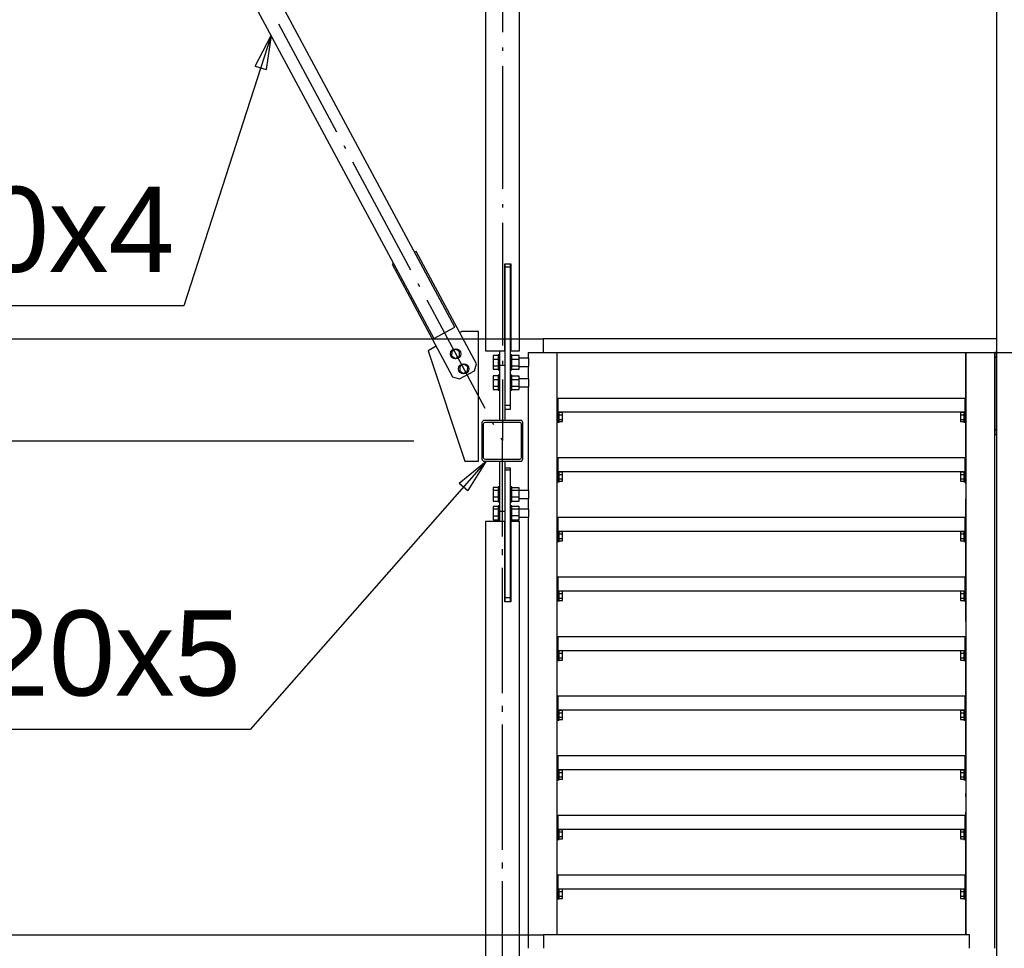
# Paper-space layout 'A0 Advance Steel' of a CAD drawing. Header units: millimetres. Extents: x 209 to 803, y 321 to 741.
# Tile 42 of 52: x 442 to 471, y 626 to 653. Entities that reach past the tile are written whole.
import ezdxf

# ---------------------------------------------------------------- set-up
doc = ezdxf.new("R2010")
doc.units = ezdxf.units.MM
doc.linetypes.add('ACAD_ISO04W100', pattern=[30, 24, -3, 0, -3])
doc.layers.get('0').update_dxf_attribs({"linetype": 'CONTINUOUS'})
for name, color, linetype in [('AS_Belki', 145, 'CONTINUOUS'), ('AS_Blachy', 30, 'CONTINUOUS'), ('AS_DIM_ON', 7, 'CONTINUOUS'), ('AS_INS_ON', 7, 'CONTINUOUS'), ('AS_Kraty', 9, 'CONTINUOUS'), ('AS_Schody', 253, 'CONTINUOUS'), ('AS_Sruby', 9, 'CONTINUOUS')]:
    doc.layers.add(name, color=color, linetype=linetype)
doc.styles.add('Arial', font='arial.ttf')

psp = doc.layouts.new('A0 Advance Steel')

# ---------------------------------------------------------------- linework, layer by layer
at = {"color": 0, "linetype": 'ByBlock', "lineweight": -2}
for p, q in [((448.849, 651.62), (449.314, 652.521)), ((449.314, 652.521), (449.166, 651.518)), ((448.849, 651.62), (449.166, 651.518)), ((454.838, 639.375), (455.623, 640.016)), ((455.623, 640.016), (455.088, 639.155)), ((454.838, 639.375), (455.088, 639.155))]:
    psp.add_line(p, q, dxfattribs=at)
at = {"color": 7}
for points in [[(449.314, 652.521), (446.756, 644.578), (431.809, 644.578)], [(455.623, 640.016), (448.699, 632.136), (431.809, 632.136)]]:
    psp.add_lwpolyline(points, dxfattribs=at)
at = {"layer": 'AS_Belki', "linetype": 'Continuous', "ltscale": 0.15}
for p, q in [((470.603, 673.767), (470.603, 625.188)), ((454.708, 643.953), (444.612, 662.759)), ((443.995, 662.427), (454.092, 643.622)), ((455.603, 653.991), (455.603, 643.257)), ((456.603, 643.257), (456.603, 653.991)), ((456.173, 645.817), (456.353, 645.817)), ((456.173, 643.257), (456.173, 645.817)), ((456.353, 645.817), (456.353, 643.257)), ((454.092, 643.622), (454.708, 643.953)), ((455.603, 643.257), (456.173, 643.257)), ((456.353, 643.257), (456.603, 643.257)), ((455.503, 641.141), (455.503, 640.091)), ((455.553, 640.116), (455.553, 641.116)), ((456.628, 641.216), (455.578, 641.216)), ((455.603, 641.166), (456.603, 641.166)), ((456.653, 641.116), (456.653, 640.116)), ((456.703, 640.091), (456.703, 641.141)), ((455.578, 640.016), (456.628, 640.016)), ((456.603, 640.066), (455.603, 640.066)), ((456.173, 638.251), (455.603, 638.251)), ((455.603, 638.251), (455.603, 615.616)), ((456.173, 635.892), (456.173, 638.251)), ((456.603, 638.251), (456.353, 638.251)), ((456.353, 638.251), (456.353, 635.892)), ((456.603, 615.616), (456.603, 638.251)), ((456.353, 635.892), (456.173, 635.892))]:
    psp.add_line(p, q, dxfattribs=at)
at = {"layer": 'AS_Belki', "color": 10, "linetype": 'ACAD_ISO04W100', "ltscale": 0.15}
for p in [(456.103, 665.416), (456.103, 665.416), (443.003, 665.016), (456.103, 614.884), (456.103, 614.806), (456.103, 640.616)]:
    psp.add_line(p, (456.103, 640.616), dxfattribs=at)
at = {"layer": 'AS_Belki', "linetype": 'Continuous', "ltscale": 0.15}
for centre, start, end in [((455.578, 641.141), 90, 180), ((456.628, 641.141), 0, 90), ((455.578, 640.091), 180, 270), ((456.628, 640.091), 270, 0)]:
    psp.add_arc(centre, 0.075, start, end, dxfattribs=at)
at = {"layer": 'AS_Belki', "linetype": 'Continuous', "ltscale": 0.15, "extrusion": (-9.10107e-14, 3.77337e-14, -1)}
psp.add_arc((-455.603, 641.116), 0.05, 0, 90, dxfattribs=at)
at = {"layer": 'AS_Belki', "linetype": 'Continuous', "ltscale": 0.15, "extrusion": (7.52838e-14, 1.8196e-13, -1)}
psp.add_arc((-456.603, 641.116), 0.05, 90, 180, dxfattribs=at)
at = {"layer": 'AS_Belki', "linetype": 'Continuous', "ltscale": 0.15, "extrusion": (-9.10107e-14, -3.76113e-14, -1)}
psp.add_arc((-455.603, 640.116), 0.05, 270, 0, dxfattribs=at)
at = {"layer": 'AS_Belki', "linetype": 'Continuous', "ltscale": 0.15, "extrusion": (7.52838e-14, -1.81838e-13, -1)}
psp.add_arc((-456.603, 640.116), 0.05, 180, 270, dxfattribs=at)
at = {"layer": 'AS_Blachy', "linetype": 'Continuous', "ltscale": 0.15}
for p, q in [((453.57, 646.18), (453.526, 646.156)), ((455.344, 642.876), (453.57, 646.18)), ((452.909, 645.825), (452.865, 645.801)), ((452.865, 645.801), (454.639, 642.497)), ((456.183, 645.713), (456.183, 645.817)), ((456.343, 645.713), (456.183, 645.713)), ((456.183, 643.067), (456.183, 645.713)), ((456.343, 645.713), (456.343, 645.817)), ((456.343, 641.659), (456.343, 645.713)), ((456.183, 644.016), (456.173, 644.016)), ((454.912, 643.825), (454.852, 643.791)), ((455.403, 643.825), (454.912, 643.825)), ((455.403, 640.016), (455.403, 643.825)), ((454.159, 643.392), (453.923, 643.256)), ((453.923, 643.256), (455.003, 640.016)), ((456.023, 643.257), (456.023, 642.834)), ((455.282, 642.672), (455.344, 642.876)), ((456.023, 642.834), (456.183, 642.834)), ((456.023, 642.834), (456.023, 641.216)), ((456.183, 642.834), (456.183, 643.067)), ((456.183, 641.216), (456.183, 642.834)), ((454.639, 642.497), (454.842, 642.436)), ((454.842, 642.436), (455.282, 642.672)), ((456.183, 641.659), (456.343, 641.659)), ((456.343, 641.543), (456.343, 641.659)), ((457.741, 641.864), (457.711, 641.864)), ((457.741, 641.164), (457.741, 641.864)), ((469.711, 641.864), (469.681, 641.864)), ((469.681, 641.864), (469.681, 641.164)), ((456.183, 641.543), (456.343, 641.543)), ((457.711, 641.164), (457.741, 641.164)), ((469.681, 641.164), (469.711, 641.164)), ((455.003, 640.016), (455.403, 640.016)), ((456.023, 640.016), (456.023, 638.541)), ((456.183, 638.541), (456.183, 640.016)), ((457.741, 640.114), (457.711, 640.114)), ((457.741, 639.414), (457.741, 640.114)), ((469.711, 640.114), (469.681, 640.114)), ((469.681, 640.114), (469.681, 639.414)), ((456.343, 639.81), (456.183, 639.81)), ((456.343, 639.751), (456.183, 639.751)), ((456.343, 639.751), (456.343, 639.81)), ((456.343, 639.606), (456.343, 639.751)), ((456.343, 636.016), (456.343, 639.606)), ((457.711, 639.414), (457.741, 639.414)), ((469.681, 639.414), (469.711, 639.414)), ((456.183, 638.541), (456.023, 638.541)), ((456.023, 638.541), (456.023, 638.251)), ((456.183, 638.454), (456.183, 638.541)), ((456.183, 636.016), (456.183, 638.454)), ((457.741, 638.364), (457.711, 638.364)), ((457.741, 637.664), (457.741, 638.364)), ((469.711, 638.364), (469.681, 638.364)), ((469.681, 638.364), (469.681, 637.664)), ((457.711, 637.664), (457.741, 637.664)), ((469.681, 637.664), (469.711, 637.664)), ((456.173, 637.216), (456.183, 637.216)), ((457.741, 636.614), (457.711, 636.614)), ((457.741, 635.914), (457.741, 636.614)), ((469.711, 636.614), (469.681, 636.614)), ((469.681, 636.614), (469.681, 635.914)), ((456.183, 636.016), (456.343, 636.016)), ((456.183, 635.892), (456.183, 636.016)), ((456.343, 635.892), (456.343, 636.016)), ((457.711, 635.914), (457.741, 635.914)), ((469.681, 635.914), (469.711, 635.914)), ((457.741, 634.864), (457.711, 634.864)), ((457.741, 634.164), (457.741, 634.864)), ((469.711, 634.864), (469.681, 634.864)), ((469.681, 634.864), (469.681, 634.164)), ((457.711, 634.164), (457.741, 634.164)), ((469.681, 634.164), (469.711, 634.164)), ((457.741, 633.114), (457.711, 633.114)), ((457.741, 632.414), (457.741, 633.114)), ((469.711, 633.114), (469.681, 633.114)), ((469.681, 633.114), (469.681, 632.414)), ((457.711, 632.414), (457.741, 632.414)), ((469.681, 632.414), (469.711, 632.414)), ((457.741, 631.364), (457.711, 631.364)), ((457.741, 630.664), (457.741, 631.364)), ((469.711, 631.364), (469.681, 631.364)), ((469.681, 631.364), (469.681, 630.664)), ((457.711, 630.664), (457.741, 630.664)), ((469.681, 630.664), (469.711, 630.664)), ((457.741, 629.614), (457.711, 629.614)), ((457.741, 628.914), (457.741, 629.614)), ((469.711, 629.614), (469.681, 629.614)), ((469.681, 629.614), (469.681, 628.914)), ((457.711, 628.914), (457.741, 628.914)), ((469.681, 628.914), (469.711, 628.914)), ((457.741, 627.864), (457.711, 627.864)), ((457.741, 627.164), (457.741, 627.864)), ((469.711, 627.864), (469.681, 627.864)), ((469.681, 627.864), (469.681, 627.164)), ((457.711, 627.164), (457.741, 627.164)), ((469.681, 627.164), (469.711, 627.164))]:
    psp.add_line(p, q, dxfattribs=at)
at = {"layer": 'AS_DIM_ON', "color": 8}
psp.add_line((429.555, 640.616), (453.503, 640.616), dxfattribs=at)
at = {"layer": 'AS_INS_ON', "color": 7}
for p, q in [((418.765, 643.614), (457.301, 643.614)), ((418.765, 626.114), (457.309, 626.114))]:
    psp.add_line(p, q, dxfattribs=at)
at = {"layer": 'AS_Kraty', "linetype": 'Continuous', "ltscale": 0.15}
for p, q in [((470.603, 643.614), (457.303, 643.614)), ((457.303, 643.614), (457.303, 643.214)), ((457.711, 643.214), (470.603, 643.214)), ((469.681, 641.864), (457.741, 641.864)), ((457.741, 641.464), (469.681, 641.464)), ((469.681, 640.114), (457.741, 640.114)), ((457.741, 639.714), (469.681, 639.714)), ((469.681, 638.364), (457.741, 638.364)), ((457.741, 637.964), (469.681, 637.964)), ((469.681, 636.614), (457.741, 636.614)), ((457.741, 636.214), (469.681, 636.214)), ((469.681, 634.864), (457.741, 634.864)), ((457.741, 634.464), (469.681, 634.464)), ((469.681, 633.114), (457.741, 633.114)), ((457.741, 632.714), (469.681, 632.714)), ((469.681, 631.364), (457.741, 631.364)), ((457.741, 630.964), (469.681, 630.964)), ((469.681, 629.614), (457.741, 629.614)), ((457.741, 629.214), (469.681, 629.214)), ((469.681, 627.864), (457.741, 627.864)), ((457.741, 627.464), (469.681, 627.464)), ((469.811, 626.114), (457.311, 626.114)), ((457.311, 626.114), (457.311, 625.714)), ((469.811, 625.714), (469.811, 626.114))]:
    psp.add_line(p, q, dxfattribs=at)
at = {"layer": 'AS_Schody', "linetype": 'Continuous', "ltscale": 0.15}
for p, q in [((456.861, 643.214), (457.711, 643.214)), ((456.861, 643.214), (456.861, 643.039)), ((457.711, 626.114), (457.711, 643.214)), ((469.711, 643.214), (469.711, 626.114)), ((470.561, 625.714), (470.561, 643.214)), ((470.603, 643.207), (470.563, 643.207)), ((470.563, 643.207), (470.563, 640.807)), ((470.563, 643.077), (470.603, 643.077)), ((456.861, 642.802), (456.861, 642.441)), ((456.861, 642.204), (456.861, 639.162)), ((470.603, 640.937), (470.563, 640.937)), ((470.563, 640.807), (470.603, 640.807)), ((456.861, 638.924), (456.861, 638.612)), ((456.861, 638.374), (456.861, 625.714))]:
    psp.add_line(p, q, dxfattribs=at)
at = {"layer": 'AS_Schody', "color": 10, "linetype": 'ACAD_ISO04W100', "ltscale": 0.15}
for p, q in [((457.711, 626.114), (457.711, 643.214)), ((469.711, 626.114), (469.711, 643.214)), ((470.563, 643.207), (471.403, 643.207))]:
    psp.add_line(p, q, dxfattribs=at)
at = {"layer": 'AS_Sruby', "linetype": 'Continuous', "ltscale": 0.15}
for p, q in [((454.617, 643.241), (454.613, 643.108)), ((454.613, 643.108), (454.727, 643.037)), ((454.735, 643.305), (454.617, 643.241)), ((454.727, 643.037), (454.845, 643.101)), ((454.849, 643.234), (454.735, 643.305)), ((454.845, 643.101), (454.849, 643.234)), ((455.983, 643.12), (455.833, 643.12)), ((455.833, 643.12), (455.833, 643.016)), ((456.023, 643.14), (455.983, 643.14)), ((455.983, 643.14), (455.983, 643.137)), ((455.983, 643.137), (455.983, 643.127)), ((455.983, 643.127), (455.983, 643.108)), ((455.983, 643.108), (455.983, 643.082)), ((455.983, 643.082), (455.983, 643.05)), ((456.383, 643.14), (456.343, 643.14)), ((456.383, 643.137), (456.383, 643.14)), ((456.383, 643.127), (456.383, 643.137)), ((456.383, 643.108), (456.383, 643.127)), ((456.598, 643.118), (456.383, 643.118)), ((456.383, 643.082), (456.383, 643.108)), ((456.383, 643.05), (456.383, 643.082)), ((456.598, 643.015), (456.598, 643.118)), ((454.854, 642.801), (454.85, 642.667)), ((454.972, 642.864), (454.854, 642.801)), ((455.085, 642.794), (454.972, 642.864)), ((455.081, 642.66), (455.085, 642.794)), ((455.833, 643.016), (455.983, 643.016)), ((455.833, 643.016), (455.833, 642.816)), ((455.833, 642.816), (455.983, 642.816)), ((455.833, 642.816), (455.833, 642.72)), ((455.983, 643.05), (455.983, 643.013)), ((455.983, 643.013), (455.983, 642.972)), ((455.983, 642.972), (455.983, 642.929)), ((455.983, 642.929), (455.983, 642.886)), ((455.983, 642.886), (455.983, 642.844)), ((455.983, 642.844), (455.983, 642.805)), ((455.983, 642.805), (455.983, 642.771)), ((456.383, 643.013), (456.383, 643.05)), ((456.383, 643.015), (456.598, 643.015)), ((456.383, 642.972), (456.383, 643.013)), ((456.383, 642.929), (456.383, 642.972)), ((456.383, 642.886), (456.383, 642.929)), ((456.383, 642.844), (456.383, 642.886)), ((456.383, 642.805), (456.383, 642.844)), ((456.383, 642.817), (456.598, 642.817)), ((456.383, 642.771), (456.383, 642.805)), ((456.883, 643.039), (456.598, 643.039)), ((456.598, 642.817), (456.598, 643.015)), ((456.598, 642.722), (456.598, 642.817)), ((456.598, 642.802), (456.883, 642.802)), ((456.883, 643.023), (456.883, 643.039)), ((456.883, 642.991), (456.883, 643.023)), ((456.883, 642.948), (456.883, 642.991)), ((456.883, 642.902), (456.883, 642.948)), ((456.883, 642.858), (456.883, 642.902)), ((456.883, 642.823), (456.883, 642.858)), ((456.883, 642.803), (456.883, 642.823)), ((456.883, 642.802), (456.883, 642.803)), ((454.85, 642.667), (454.963, 642.597)), ((454.963, 642.597), (455.081, 642.66)), ((455.833, 642.72), (455.983, 642.72)), ((455.983, 642.523), (455.833, 642.523)), ((455.833, 642.523), (455.833, 642.418)), ((455.983, 642.771), (455.983, 642.742)), ((455.983, 642.742), (455.983, 642.72)), ((455.983, 642.72), (455.983, 642.706)), ((455.983, 642.706), (455.983, 642.7)), ((455.983, 642.7), (456.023, 642.7)), ((456.023, 642.543), (455.983, 642.543)), ((455.983, 642.543), (455.983, 642.54)), ((455.983, 642.54), (455.983, 642.529)), ((455.983, 642.529), (455.983, 642.51)), ((455.983, 642.51), (455.983, 642.485)), ((456.343, 642.7), (456.383, 642.7)), ((456.383, 642.543), (456.343, 642.543)), ((456.383, 642.742), (456.383, 642.771)), ((456.383, 642.72), (456.383, 642.742)), ((456.383, 642.722), (456.598, 642.722)), ((456.383, 642.706), (456.383, 642.72)), ((456.383, 642.7), (456.383, 642.706)), ((456.383, 642.54), (456.383, 642.543)), ((456.383, 642.529), (456.383, 642.54)), ((456.383, 642.51), (456.383, 642.529)), ((456.598, 642.52), (456.383, 642.52)), ((456.383, 642.485), (456.383, 642.51)), ((456.598, 642.417), (456.598, 642.52)), ((455.833, 642.418), (455.983, 642.418)), ((455.833, 642.418), (455.833, 642.219)), ((455.833, 642.219), (455.983, 642.219)), ((455.833, 642.219), (455.833, 642.123)), ((455.983, 642.485), (455.983, 642.452)), ((455.983, 642.452), (455.983, 642.415)), ((455.983, 642.415), (455.983, 642.374)), ((455.983, 642.374), (455.983, 642.332)), ((455.983, 642.332), (455.983, 642.289)), ((455.983, 642.289), (455.983, 642.247)), ((455.983, 642.247), (455.983, 642.208)), ((455.983, 642.208), (455.983, 642.174)), ((456.383, 642.452), (456.383, 642.485)), ((456.383, 642.415), (456.383, 642.452)), ((456.383, 642.417), (456.598, 642.417)), ((456.383, 642.374), (456.383, 642.415)), ((456.383, 642.332), (456.383, 642.374)), ((456.383, 642.289), (456.383, 642.332)), ((456.383, 642.247), (456.383, 642.289)), ((456.383, 642.208), (456.383, 642.247)), ((456.383, 642.22), (456.598, 642.22)), ((456.383, 642.174), (456.383, 642.208)), ((456.883, 642.441), (456.598, 642.441)), ((456.598, 642.22), (456.598, 642.417)), ((456.598, 642.125), (456.598, 642.22)), ((456.598, 642.204), (456.883, 642.204)), ((456.883, 642.425), (456.883, 642.441)), ((456.883, 642.393), (456.883, 642.425)), ((456.883, 642.351), (456.883, 642.393)), ((456.883, 642.304), (456.883, 642.351)), ((456.883, 642.26), (456.883, 642.304)), ((456.883, 642.226), (456.883, 642.26)), ((456.883, 642.206), (456.883, 642.226)), ((456.883, 642.204), (456.883, 642.206)), ((455.833, 642.123), (455.983, 642.123)), ((455.983, 642.174), (455.983, 642.145)), ((455.983, 642.145), (455.983, 642.123)), ((455.983, 642.123), (455.983, 642.109)), ((455.983, 642.109), (455.983, 642.103)), ((455.983, 642.103), (456.023, 642.103)), ((456.343, 642.103), (456.383, 642.103)), ((456.383, 642.145), (456.383, 642.174)), ((456.383, 642.123), (456.383, 642.145)), ((456.383, 642.125), (456.598, 642.125)), ((456.383, 642.109), (456.383, 642.123)), ((456.383, 642.103), (456.383, 642.109)), ((457.771, 641.461), (457.771, 641.464)), ((457.771, 641.453), (457.771, 641.461)), ((457.771, 641.439), (457.771, 641.453)), ((457.871, 641.448), (457.771, 641.448)), ((457.771, 641.42), (457.771, 641.439)), ((457.771, 641.397), (457.771, 641.42)), ((457.771, 641.371), (457.771, 641.397)), ((457.771, 641.381), (457.871, 641.381)), ((457.771, 641.343), (457.771, 641.371)), ((457.771, 641.314), (457.771, 641.343)), ((457.871, 641.381), (457.871, 641.448)), ((457.871, 641.247), (457.871, 641.381)), ((469.651, 641.448), (469.551, 641.448)), ((469.551, 641.448), (469.551, 641.381)), ((469.551, 641.381), (469.651, 641.381)), ((469.551, 641.381), (469.551, 641.247)), ((469.651, 641.464), (469.651, 641.461)), ((469.651, 641.461), (469.651, 641.453)), ((469.651, 641.453), (469.651, 641.439)), ((469.651, 641.439), (469.651, 641.42)), ((469.651, 641.42), (469.651, 641.397)), ((469.651, 641.397), (469.651, 641.371)), ((469.651, 641.371), (469.651, 641.343)), ((469.651, 641.343), (469.651, 641.314)), ((457.741, 641.164), (457.771, 641.164)), ((457.771, 641.285), (457.771, 641.314)), ((457.771, 641.257), (457.771, 641.285)), ((457.771, 641.231), (457.771, 641.257)), ((457.771, 641.247), (457.871, 641.247)), ((457.771, 641.208), (457.771, 641.231)), ((457.771, 641.189), (457.771, 641.208)), ((457.771, 641.175), (457.771, 641.189)), ((457.771, 641.18), (457.871, 641.18)), ((457.771, 641.167), (457.771, 641.175)), ((457.771, 641.164), (457.771, 641.167)), ((457.871, 641.18), (457.871, 641.247)), ((469.551, 641.247), (469.651, 641.247)), ((469.551, 641.247), (469.551, 641.18)), ((469.551, 641.18), (469.651, 641.18)), ((469.651, 641.314), (469.651, 641.285)), ((469.651, 641.285), (469.651, 641.257)), ((469.651, 641.257), (469.651, 641.231)), ((469.651, 641.231), (469.651, 641.208)), ((469.651, 641.208), (469.651, 641.189)), ((469.651, 641.189), (469.651, 641.175)), ((469.651, 641.175), (469.651, 641.167)), ((469.651, 641.167), (469.651, 641.164)), ((469.651, 641.164), (469.681, 641.164)), ((457.771, 639.711), (457.771, 639.714)), ((457.771, 639.703), (457.771, 639.711)), ((457.771, 639.689), (457.771, 639.703)), ((457.871, 639.698), (457.771, 639.698)), ((457.771, 639.67), (457.771, 639.689)), ((457.771, 639.647), (457.771, 639.67)), ((457.771, 639.621), (457.771, 639.647)), ((457.771, 639.631), (457.871, 639.631)), ((457.771, 639.593), (457.771, 639.621)), ((457.871, 639.631), (457.871, 639.698)), ((457.871, 639.497), (457.871, 639.631)), ((469.651, 639.698), (469.551, 639.698)), ((469.551, 639.698), (469.551, 639.631)), ((469.551, 639.631), (469.651, 639.631)), ((469.551, 639.631), (469.551, 639.497)), ((469.651, 639.714), (469.651, 639.711)), ((469.651, 639.711), (469.651, 639.703)), ((469.651, 639.703), (469.651, 639.689)), ((469.651, 639.689), (469.651, 639.67)), ((469.651, 639.67), (469.651, 639.647)), ((469.651, 639.647), (469.651, 639.621)), ((469.651, 639.621), (469.651, 639.593)), ((457.741, 639.414), (457.771, 639.414)), ((457.771, 639.564), (457.771, 639.593)), ((457.771, 639.535), (457.771, 639.564)), ((457.771, 639.507), (457.771, 639.535)), ((457.771, 639.481), (457.771, 639.507)), ((457.771, 639.497), (457.871, 639.497)), ((457.771, 639.458), (457.771, 639.481)), ((457.771, 639.439), (457.771, 639.458)), ((457.771, 639.425), (457.771, 639.439)), ((457.771, 639.43), (457.871, 639.43)), ((457.771, 639.417), (457.771, 639.425)), ((457.771, 639.414), (457.771, 639.417)), ((457.871, 639.43), (457.871, 639.497)), ((469.551, 639.497), (469.651, 639.497)), ((469.551, 639.497), (469.551, 639.43)), ((469.551, 639.43), (469.651, 639.43)), ((469.651, 639.593), (469.651, 639.564)), ((469.651, 639.564), (469.651, 639.535)), ((469.651, 639.535), (469.651, 639.507)), ((469.651, 639.507), (469.651, 639.481)), ((469.651, 639.481), (469.651, 639.458)), ((469.651, 639.458), (469.651, 639.439)), ((469.651, 639.439), (469.651, 639.425)), ((469.651, 639.425), (469.651, 639.417)), ((469.651, 639.417), (469.651, 639.414)), ((469.651, 639.414), (469.681, 639.414)), ((455.983, 639.241), (455.833, 639.241)), ((455.833, 639.241), (455.833, 639.167)), ((455.833, 639.167), (455.983, 639.167)), ((455.833, 639.167), (455.833, 638.969)), ((456.023, 639.263), (455.983, 639.263)), ((455.983, 639.263), (455.983, 639.262)), ((455.983, 639.262), (455.983, 639.252)), ((455.983, 639.252), (455.983, 639.235)), ((455.983, 639.235), (455.983, 639.21)), ((455.983, 639.21), (455.983, 639.179)), ((455.983, 639.179), (455.983, 639.143)), ((455.983, 639.143), (455.983, 639.103)), ((455.983, 639.103), (455.983, 639.06)), ((455.983, 639.06), (455.983, 639.017)), ((456.383, 639.263), (456.343, 639.263)), ((456.383, 639.262), (456.383, 639.263)), ((456.383, 639.252), (456.383, 639.262)), ((456.383, 639.235), (456.383, 639.252)), ((456.598, 639.239), (456.383, 639.239)), ((456.383, 639.21), (456.383, 639.235)), ((456.383, 639.179), (456.383, 639.21)), ((456.383, 639.143), (456.383, 639.179)), ((456.383, 639.165), (456.598, 639.165)), ((456.383, 639.103), (456.383, 639.143)), ((456.383, 639.06), (456.383, 639.103)), ((456.383, 639.017), (456.383, 639.06)), ((456.598, 639.165), (456.598, 639.239)), ((456.598, 638.97), (456.598, 639.165)), ((456.883, 639.162), (456.598, 639.162)), ((456.883, 639.148), (456.883, 639.162)), ((456.883, 639.117), (456.883, 639.148)), ((456.883, 639.076), (456.883, 639.117)), ((456.883, 639.029), (456.883, 639.076)), ((456.883, 638.984), (456.883, 639.029)), ((455.833, 638.969), (455.983, 638.969)), ((455.833, 638.969), (455.833, 638.845)), ((455.833, 638.845), (455.983, 638.845)), ((455.983, 639.017), (455.983, 638.975)), ((455.983, 638.975), (455.983, 638.935)), ((455.983, 638.935), (455.983, 638.9)), ((455.983, 638.9), (455.983, 638.87)), ((455.983, 638.87), (455.983, 638.847)), ((455.983, 638.847), (455.983, 638.831)), ((455.983, 638.831), (455.983, 638.824)), ((455.983, 638.824), (456.023, 638.824)), ((456.343, 638.824), (456.383, 638.824)), ((456.383, 638.975), (456.383, 639.017)), ((456.383, 638.935), (456.383, 638.975)), ((456.383, 638.97), (456.598, 638.97)), ((456.383, 638.9), (456.383, 638.935)), ((456.383, 638.87), (456.383, 638.9)), ((456.383, 638.847), (456.383, 638.87)), ((456.383, 638.848), (456.598, 638.848)), ((456.383, 638.831), (456.383, 638.847)), ((456.383, 638.824), (456.383, 638.831)), ((456.598, 638.848), (456.598, 638.97)), ((456.598, 638.924), (456.883, 638.924)), ((456.883, 638.949), (456.883, 638.984)), ((456.883, 638.928), (456.883, 638.949)), ((456.883, 638.924), (456.883, 638.928)), ((455.983, 638.691), (455.833, 638.691)), ((455.833, 638.691), (455.833, 638.616)), ((455.833, 638.616), (455.983, 638.616)), ((455.833, 638.616), (455.833, 638.418)), ((456.023, 638.712), (455.983, 638.712)), ((455.983, 638.712), (455.983, 638.711)), ((455.983, 638.711), (455.983, 638.702)), ((455.983, 638.702), (455.983, 638.685)), ((455.983, 638.685), (455.983, 638.66)), ((455.983, 638.66), (455.983, 638.629)), ((455.983, 638.629), (455.983, 638.592)), ((455.983, 638.592), (455.983, 638.552)), ((455.983, 638.552), (455.983, 638.51)), ((455.983, 638.51), (455.983, 638.467)), ((455.983, 638.467), (455.983, 638.425)), ((456.383, 638.712), (456.343, 638.712)), ((456.383, 638.711), (456.383, 638.712)), ((456.383, 638.702), (456.383, 638.711)), ((456.383, 638.685), (456.383, 638.702)), ((456.598, 638.689), (456.383, 638.689)), ((456.383, 638.66), (456.383, 638.685)), ((456.383, 638.629), (456.383, 638.66)), ((456.383, 638.592), (456.383, 638.629)), ((456.383, 638.615), (456.598, 638.615)), ((456.383, 638.552), (456.383, 638.592)), ((456.383, 638.51), (456.383, 638.552)), ((456.383, 638.467), (456.383, 638.51)), ((456.383, 638.425), (456.383, 638.467)), ((456.598, 638.615), (456.598, 638.689)), ((456.598, 638.419), (456.598, 638.615)), ((456.883, 638.612), (456.598, 638.612)), ((456.883, 638.597), (456.883, 638.612)), ((456.883, 638.567), (456.883, 638.597)), ((456.883, 638.525), (456.883, 638.567)), ((456.883, 638.479), (456.883, 638.525)), ((456.883, 638.434), (456.883, 638.479)), ((455.833, 638.418), (455.983, 638.418)), ((455.833, 638.418), (455.833, 638.295)), ((455.833, 638.295), (455.983, 638.295)), ((455.983, 638.425), (455.983, 638.385)), ((455.983, 638.385), (455.983, 638.35)), ((455.983, 638.35), (455.983, 638.32)), ((455.983, 638.32), (455.983, 638.297)), ((455.983, 638.297), (455.983, 638.281)), ((455.983, 638.281), (455.983, 638.273)), ((455.983, 638.273), (456.023, 638.273)), ((456.343, 638.273), (456.383, 638.273)), ((456.383, 638.385), (456.383, 638.425)), ((456.383, 638.419), (456.598, 638.419)), ((456.383, 638.35), (456.383, 638.385)), ((456.383, 638.32), (456.383, 638.35)), ((456.383, 638.297), (456.383, 638.32)), ((456.383, 638.297), (456.598, 638.297)), ((456.383, 638.281), (456.383, 638.297)), ((456.383, 638.273), (456.383, 638.281)), ((456.598, 638.297), (456.598, 638.419)), ((456.598, 638.374), (456.883, 638.374)), ((456.883, 638.398), (456.883, 638.434)), ((456.883, 638.377), (456.883, 638.398)), ((456.883, 638.374), (456.883, 638.377)), ((457.771, 637.961), (457.771, 637.964)), ((457.771, 637.953), (457.771, 637.961)), ((457.771, 637.939), (457.771, 637.953)), ((457.871, 637.948), (457.771, 637.948)), ((457.771, 637.92), (457.771, 637.939)), ((457.771, 637.897), (457.771, 637.92)), ((457.771, 637.871), (457.771, 637.897)), ((457.771, 637.881), (457.871, 637.881)), ((457.771, 637.843), (457.771, 637.871)), ((457.871, 637.881), (457.871, 637.948)), ((457.871, 637.747), (457.871, 637.881)), ((469.651, 637.948), (469.551, 637.948)), ((469.551, 637.948), (469.551, 637.881)), ((469.551, 637.881), (469.651, 637.881)), ((469.551, 637.881), (469.551, 637.747)), ((469.651, 637.964), (469.651, 637.961)), ((469.651, 637.961), (469.651, 637.953)), ((469.651, 637.953), (469.651, 637.939)), ((469.651, 637.939), (469.651, 637.92)), ((469.651, 637.92), (469.651, 637.897)), ((469.651, 637.897), (469.651, 637.871)), ((469.651, 637.871), (469.651, 637.843)), ((457.741, 637.664), (457.771, 637.664)), ((457.771, 637.814), (457.771, 637.843)), ((457.771, 637.785), (457.771, 637.814)), ((457.771, 637.757), (457.771, 637.785)), ((457.771, 637.731), (457.771, 637.757)), ((457.771, 637.747), (457.871, 637.747)), ((457.771, 637.708), (457.771, 637.731)), ((457.771, 637.689), (457.771, 637.708)), ((457.771, 637.675), (457.771, 637.689)), ((457.771, 637.68), (457.871, 637.68)), ((457.771, 637.667), (457.771, 637.675)), ((457.771, 637.664), (457.771, 637.667)), ((457.871, 637.68), (457.871, 637.747)), ((469.551, 637.747), (469.651, 637.747)), ((469.551, 637.747), (469.551, 637.68)), ((469.551, 637.68), (469.651, 637.68)), ((469.651, 637.843), (469.651, 637.814)), ((469.651, 637.814), (469.651, 637.785)), ((469.651, 637.785), (469.651, 637.757)), ((469.651, 637.757), (469.651, 637.731)), ((469.651, 637.731), (469.651, 637.708)), ((469.651, 637.708), (469.651, 637.689)), ((469.651, 637.689), (469.651, 637.675)), ((469.651, 637.675), (469.651, 637.667)), ((469.651, 637.667), (469.651, 637.664)), ((469.651, 637.664), (469.681, 637.664)), ((457.771, 636.211), (457.771, 636.214)), ((457.771, 636.203), (457.771, 636.211)), ((457.771, 636.189), (457.771, 636.203)), ((457.871, 636.198), (457.771, 636.198)), ((457.771, 636.17), (457.771, 636.189)), ((457.771, 636.147), (457.771, 636.17)), ((457.771, 636.121), (457.771, 636.147)), ((457.871, 636.131), (457.871, 636.198)), ((469.651, 636.198), (469.551, 636.198)), ((469.551, 636.198), (469.551, 636.131)), ((469.651, 636.214), (469.651, 636.211)), ((469.651, 636.211), (469.651, 636.203)), ((469.651, 636.203), (469.651, 636.189)), ((469.651, 636.189), (469.651, 636.17)), ((469.651, 636.17), (469.651, 636.147)), ((469.651, 636.147), (469.651, 636.121)), ((457.741, 635.914), (457.771, 635.914)), ((457.771, 636.131), (457.871, 636.131)), ((457.771, 636.093), (457.771, 636.121)), ((457.771, 636.064), (457.771, 636.093)), ((457.771, 636.035), (457.771, 636.064)), ((457.771, 636.007), (457.771, 636.035)), ((457.771, 635.981), (457.771, 636.007)), ((457.771, 635.997), (457.871, 635.997)), ((457.771, 635.958), (457.771, 635.981)), ((457.771, 635.939), (457.771, 635.958)), ((457.771, 635.925), (457.771, 635.939)), ((457.771, 635.93), (457.871, 635.93)), ((457.771, 635.917), (457.771, 635.925)), ((457.771, 635.914), (457.771, 635.917)), ((457.871, 635.997), (457.871, 636.131)), ((457.871, 635.93), (457.871, 635.997)), ((469.551, 636.131), (469.651, 636.131)), ((469.551, 636.131), (469.551, 635.997)), ((469.551, 635.997), (469.651, 635.997)), ((469.551, 635.997), (469.551, 635.93)), ((469.551, 635.93), (469.651, 635.93)), ((469.651, 636.121), (469.651, 636.093)), ((469.651, 636.093), (469.651, 636.064)), ((469.651, 636.064), (469.651, 636.035)), ((469.651, 636.035), (469.651, 636.007)), ((469.651, 636.007), (469.651, 635.981)), ((469.651, 635.981), (469.651, 635.958)), ((469.651, 635.958), (469.651, 635.939)), ((469.651, 635.939), (469.651, 635.925)), ((469.651, 635.925), (469.651, 635.917)), ((469.651, 635.917), (469.651, 635.914)), ((469.651, 635.914), (469.681, 635.914)), ((457.771, 634.461), (457.771, 634.464)), ((457.771, 634.453), (457.771, 634.461)), ((457.771, 634.439), (457.771, 634.453)), ((457.871, 634.448), (457.771, 634.448)), ((457.771, 634.42), (457.771, 634.439)), ((457.771, 634.397), (457.771, 634.42)), ((457.871, 634.381), (457.871, 634.448)), ((469.651, 634.448), (469.551, 634.448)), ((469.551, 634.448), (469.551, 634.381)), ((469.651, 634.464), (469.651, 634.461)), ((469.651, 634.461), (469.651, 634.453)), ((469.651, 634.453), (469.651, 634.439)), ((469.651, 634.439), (469.651, 634.42)), ((469.651, 634.42), (469.651, 634.397)), ((457.741, 634.164), (457.771, 634.164)), ((457.771, 634.371), (457.771, 634.397)), ((457.771, 634.381), (457.871, 634.381)), ((457.771, 634.343), (457.771, 634.371)), ((457.771, 634.314), (457.771, 634.343)), ((457.771, 634.285), (457.771, 634.314)), ((457.771, 634.257), (457.771, 634.285)), ((457.771, 634.231), (457.771, 634.257)), ((457.771, 634.247), (457.871, 634.247)), ((457.771, 634.208), (457.771, 634.231)), ((457.771, 634.189), (457.771, 634.208)), ((457.771, 634.175), (457.771, 634.189)), ((457.771, 634.18), (457.871, 634.18)), ((457.771, 634.167), (457.771, 634.175)), ((457.771, 634.164), (457.771, 634.167)), ((457.871, 634.247), (457.871, 634.381)), ((457.871, 634.18), (457.871, 634.247)), ((469.551, 634.381), (469.651, 634.381)), ((469.551, 634.381), (469.551, 634.247)), ((469.551, 634.247), (469.651, 634.247)), ((469.551, 634.247), (469.551, 634.18)), ((469.551, 634.18), (469.651, 634.18)), ((469.651, 634.397), (469.651, 634.371)), ((469.651, 634.371), (469.651, 634.343)), ((469.651, 634.343), (469.651, 634.314)), ((469.651, 634.314), (469.651, 634.285)), ((469.651, 634.285), (469.651, 634.257)), ((469.651, 634.257), (469.651, 634.231)), ((469.651, 634.231), (469.651, 634.208)), ((469.651, 634.208), (469.651, 634.189)), ((469.651, 634.189), (469.651, 634.175)), ((469.651, 634.175), (469.651, 634.167)), ((469.651, 634.167), (469.651, 634.164)), ((469.651, 634.164), (469.681, 634.164)), ((457.771, 632.711), (457.771, 632.714)), ((457.771, 632.703), (457.771, 632.711)), ((457.771, 632.689), (457.771, 632.703)), ((457.871, 632.698), (457.771, 632.698)), ((457.771, 632.67), (457.771, 632.689)), ((457.771, 632.647), (457.771, 632.67)), ((457.871, 632.631), (457.871, 632.698)), ((469.651, 632.698), (469.551, 632.698)), ((469.551, 632.698), (469.551, 632.631)), ((469.651, 632.714), (469.651, 632.711)), ((469.651, 632.711), (469.651, 632.703)), ((469.651, 632.703), (469.651, 632.689)), ((469.651, 632.689), (469.651, 632.67)), ((469.651, 632.67), (469.651, 632.647)), ((457.741, 632.414), (457.771, 632.414)), ((457.771, 632.621), (457.771, 632.647)), ((457.771, 632.631), (457.871, 632.631)), ((457.771, 632.593), (457.771, 632.621)), ((457.771, 632.564), (457.771, 632.593)), ((457.771, 632.535), (457.771, 632.564)), ((457.771, 632.507), (457.771, 632.535)), ((457.771, 632.481), (457.771, 632.507)), ((457.771, 632.497), (457.871, 632.497)), ((457.771, 632.458), (457.771, 632.481)), ((457.771, 632.439), (457.771, 632.458)), ((457.771, 632.425), (457.771, 632.439)), ((457.771, 632.43), (457.871, 632.43)), ((457.771, 632.417), (457.771, 632.425)), ((457.771, 632.414), (457.771, 632.417)), ((457.871, 632.497), (457.871, 632.631)), ((457.871, 632.43), (457.871, 632.497)), ((469.551, 632.631), (469.651, 632.631)), ((469.551, 632.631), (469.551, 632.497)), ((469.551, 632.497), (469.651, 632.497)), ((469.551, 632.497), (469.551, 632.43)), ((469.551, 632.43), (469.651, 632.43)), ((469.651, 632.647), (469.651, 632.621)), ((469.651, 632.621), (469.651, 632.593)), ((469.651, 632.593), (469.651, 632.564)), ((469.651, 632.564), (469.651, 632.535)), ((469.651, 632.535), (469.651, 632.507)), ((469.651, 632.507), (469.651, 632.481)), ((469.651, 632.481), (469.651, 632.458)), ((469.651, 632.458), (469.651, 632.439)), ((469.651, 632.439), (469.651, 632.425)), ((469.651, 632.425), (469.651, 632.417)), ((469.651, 632.417), (469.651, 632.414)), ((469.651, 632.414), (469.681, 632.414)), ((457.771, 630.961), (457.771, 630.964)), ((457.771, 630.953), (457.771, 630.961)), ((457.771, 630.939), (457.771, 630.953)), ((457.871, 630.948), (457.771, 630.948)), ((457.771, 630.92), (457.771, 630.939)), ((457.871, 630.881), (457.871, 630.948)), ((469.651, 630.948), (469.551, 630.948)), ((469.551, 630.948), (469.551, 630.881)), ((469.651, 630.964), (469.651, 630.961)), ((469.651, 630.961), (469.651, 630.953)), ((469.651, 630.953), (469.651, 630.939)), ((469.651, 630.939), (469.651, 630.92)), ((457.741, 630.664), (457.771, 630.664)), ((457.771, 630.897), (457.771, 630.92)), ((457.771, 630.871), (457.771, 630.897)), ((457.771, 630.881), (457.871, 630.881)), ((457.771, 630.843), (457.771, 630.871)), ((457.771, 630.814), (457.771, 630.843)), ((457.771, 630.785), (457.771, 630.814)), ((457.771, 630.757), (457.771, 630.785)), ((457.771, 630.731), (457.771, 630.757)), ((457.771, 630.747), (457.871, 630.747)), ((457.771, 630.708), (457.771, 630.731)), ((457.771, 630.689), (457.771, 630.708)), ((457.771, 630.675), (457.771, 630.689)), ((457.771, 630.68), (457.871, 630.68)), ((457.771, 630.667), (457.771, 630.675)), ((457.771, 630.664), (457.771, 630.667)), ((457.871, 630.747), (457.871, 630.881)), ((457.871, 630.68), (457.871, 630.747)), ((469.551, 630.881), (469.651, 630.881)), ((469.551, 630.881), (469.551, 630.747)), ((469.551, 630.747), (469.651, 630.747)), ((469.551, 630.747), (469.551, 630.68)), ((469.551, 630.68), (469.651, 630.68)), ((469.651, 630.92), (469.651, 630.897)), ((469.651, 630.897), (469.651, 630.871)), ((469.651, 630.871), (469.651, 630.843)), ((469.651, 630.843), (469.651, 630.814)), ((469.651, 630.814), (469.651, 630.785)), ((469.651, 630.785), (469.651, 630.757)), ((469.651, 630.757), (469.651, 630.731)), ((469.651, 630.731), (469.651, 630.708)), ((469.651, 630.708), (469.651, 630.689)), ((469.651, 630.689), (469.651, 630.675)), ((469.651, 630.675), (469.651, 630.667)), ((469.651, 630.667), (469.651, 630.664)), ((469.651, 630.664), (469.681, 630.664)), ((457.771, 629.211), (457.771, 629.214)), ((457.771, 629.203), (457.771, 629.211)), ((457.771, 629.189), (457.771, 629.203)), ((457.871, 629.198), (457.771, 629.198)), ((457.871, 629.131), (457.871, 629.198)), ((469.651, 629.198), (469.551, 629.198)), ((469.551, 629.198), (469.551, 629.131)), ((469.651, 629.214), (469.651, 629.211)), ((469.651, 629.211), (469.651, 629.203)), ((469.651, 629.203), (469.651, 629.189)), ((457.741, 628.914), (457.771, 628.914)), ((457.771, 629.17), (457.771, 629.189)), ((457.771, 629.147), (457.771, 629.17)), ((457.771, 629.121), (457.771, 629.147)), ((457.771, 629.131), (457.871, 629.131)), ((457.771, 629.093), (457.771, 629.121)), ((457.771, 629.064), (457.771, 629.093)), ((457.771, 629.035), (457.771, 629.064)), ((457.771, 629.007), (457.771, 629.035)), ((457.771, 628.981), (457.771, 629.007)), ((457.771, 628.997), (457.871, 628.997)), ((457.771, 628.958), (457.771, 628.981)), ((457.771, 628.939), (457.771, 628.958)), ((457.771, 628.925), (457.771, 628.939)), ((457.771, 628.93), (457.871, 628.93)), ((457.771, 628.917), (457.771, 628.925)), ((457.771, 628.914), (457.771, 628.917)), ((457.871, 628.997), (457.871, 629.131)), ((457.871, 628.93), (457.871, 628.997)), ((469.551, 629.131), (469.651, 629.131)), ((469.551, 629.131), (469.551, 628.997)), ((469.551, 628.997), (469.651, 628.997)), ((469.551, 628.997), (469.551, 628.93)), ((469.551, 628.93), (469.651, 628.93)), ((469.651, 629.189), (469.651, 629.17)), ((469.651, 629.17), (469.651, 629.147)), ((469.651, 629.147), (469.651, 629.121)), ((469.651, 629.121), (469.651, 629.093)), ((469.651, 629.093), (469.651, 629.064)), ((469.651, 629.064), (469.651, 629.035)), ((469.651, 629.035), (469.651, 629.007)), ((469.651, 629.007), (469.651, 628.981)), ((469.651, 628.981), (469.651, 628.958)), ((469.651, 628.958), (469.651, 628.939)), ((469.651, 628.939), (469.651, 628.925)), ((469.651, 628.925), (469.651, 628.917)), ((469.651, 628.917), (469.651, 628.914)), ((469.651, 628.914), (469.681, 628.914)), ((457.771, 627.461), (457.771, 627.464)), ((469.651, 627.464), (469.651, 627.461)), ((457.771, 627.453), (457.771, 627.461)), ((457.771, 627.439), (457.771, 627.453)), ((457.871, 627.448), (457.771, 627.448)), ((457.771, 627.42), (457.771, 627.439)), ((457.771, 627.397), (457.771, 627.42)), ((457.771, 627.371), (457.771, 627.397)), ((457.771, 627.381), (457.871, 627.381)), ((457.771, 627.343), (457.771, 627.371)), ((457.771, 627.314), (457.771, 627.343)), ((457.771, 627.285), (457.771, 627.314)), ((457.771, 627.257), (457.771, 627.285)), ((457.771, 627.231), (457.771, 627.257)), ((457.771, 627.247), (457.871, 627.247)), ((457.771, 627.208), (457.771, 627.231)), ((457.771, 627.189), (457.771, 627.208)), ((457.771, 627.175), (457.771, 627.189)), ((457.771, 627.18), (457.871, 627.18)), ((457.771, 627.167), (457.771, 627.175)), ((457.871, 627.381), (457.871, 627.448)), ((457.871, 627.247), (457.871, 627.381)), ((457.871, 627.18), (457.871, 627.247)), ((469.651, 627.448), (469.551, 627.448)), ((469.551, 627.448), (469.551, 627.381)), ((469.551, 627.381), (469.651, 627.381)), ((469.551, 627.381), (469.551, 627.247)), ((469.551, 627.247), (469.651, 627.247)), ((469.551, 627.247), (469.551, 627.18)), ((469.551, 627.18), (469.651, 627.18)), ((469.651, 627.461), (469.651, 627.453)), ((469.651, 627.453), (469.651, 627.439)), ((469.651, 627.439), (469.651, 627.42)), ((469.651, 627.42), (469.651, 627.397)), ((469.651, 627.397), (469.651, 627.371)), ((469.651, 627.371), (469.651, 627.343)), ((469.651, 627.343), (469.651, 627.314)), ((469.651, 627.314), (469.651, 627.285)), ((469.651, 627.285), (469.651, 627.257)), ((469.651, 627.257), (469.651, 627.231)), ((469.651, 627.231), (469.651, 627.208)), ((469.651, 627.208), (469.651, 627.189)), ((469.651, 627.189), (469.651, 627.175)), ((469.651, 627.175), (469.651, 627.167)), ((457.741, 627.164), (457.771, 627.164)), ((457.771, 627.164), (457.771, 627.167)), ((469.651, 627.167), (469.651, 627.164)), ((469.651, 627.164), (469.681, 627.164))]:
    psp.add_line(p, q, dxfattribs=at)
for centre in [(454.731, 643.171, 0), (454.968, 642.73, 0)]:
    psp.add_circle(centre, 0.15, dxfattribs=at)

# ---------------------------------------------------------------- texts
at = {"color": 7, "style": 'Arial'}
for s, p in [('RHS70x4', (431.535, 645.578)), ('RHS120x5', (431.535, 633.136))]:
    psp.add_text(s, height=2.5, dxfattribs=at).set_placement(p)

doc.saveas('drawing.dxf')
